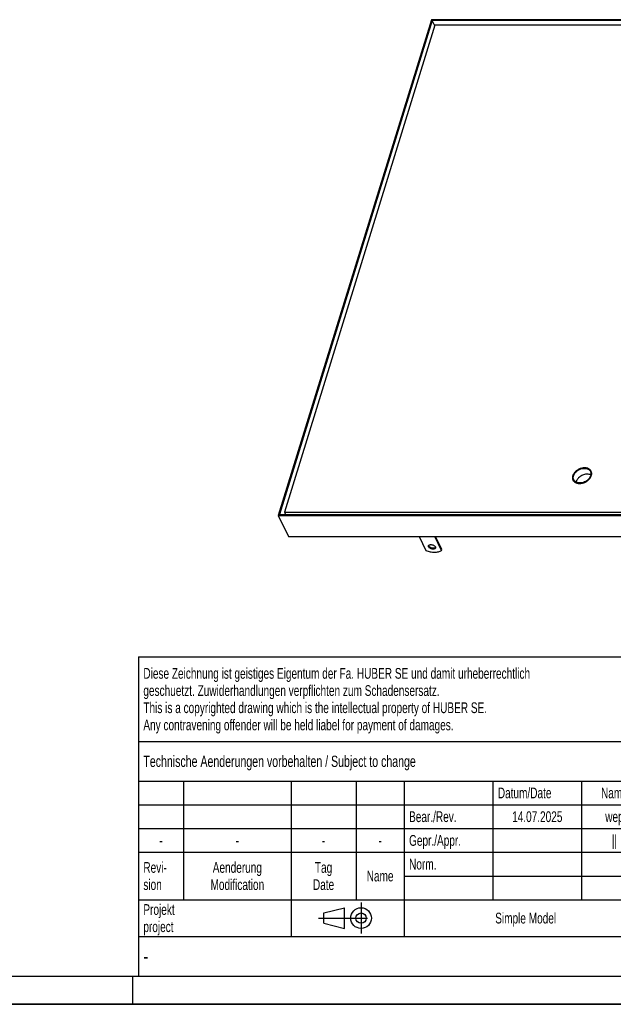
# Model space of a CAD drawing. Header units: millimetres. Extents: x 0 to 4200, y 0 to 2970.
# Tile 6 of 14: x 2100 to 3150, y 0 to 1742. Entities that reach past the tile are written whole.
import ezdxf

# ---------------------------------------------------------------- set-up
doc = ezdxf.new("R2010")
doc.units = ezdxf.units.MM
doc.header["$LTSCALE"] = 231
doc.linetypes.add('CENTER', pattern=[0.6, 0.375, -0.075, 0.075, -0.075])
doc.layers.get('0').update_dxf_attribs({"linetype": 'CONTINUOUS'})
doc.layers.add('005_AXIS', color=7, linetype='CONTINUOUS')
doc.styles.get("Standard").update_dxf_attribs({"font": 'txt', "width": 0.7})
doc.styles.add('TEXTSTYLE_4', font='txt', dxfattribs={"width": 0.8})
doc.styles.add('TEXTSTYLE_5', font='txt')

# ---------------------------------------------------------------- blocks, each defined once
blk = doc.blocks.new('PROJEKTIONSMETHODE_1_BL3', base_point=(2680, 152.5))
at = {"color": 2, "linetype": 'CENTER'}
for p, q in [((2703.8, 180), (2703.8, 125)), ((2628.7, 152.5), (2731.3, 152.5))]:
    blk.add_line(p, q, dxfattribs=at)
at = {"color": 2, "linetype": 'Continuous'}
for p, q in [((2637.8, 161.7), (2674.5, 170.8)), ((2637.8, 143.3), (2637.8, 161.7)), ((2674.5, 134.2), (2674.5, 170.8)), ((2637.8, 143.3), (2674.5, 134.2))]:
    blk.add_line(p, q, dxfattribs=at)
for radius in [18.3, 9.17]:
    blk.add_circle((2703.8, 152.5), radius, dxfattribs=at)
blk = doc.blocks.new('*T14')
at = {"color": 3, "linetype": 'Continuous'}
for p, q in [((0, 0), (1840, 0)), ((0, 0), (0, -565)), ((1200, 0), (1200, -220)), ((1840, 0), (1840, -565)), ((0, -150), (1200, -150)), ((900, -150), (900, -565)), ((0, -220), (1840, -220)), ((80, -220), (80, -430)), ((270, -220), (270, -495)), ((385, -220), (385, -430)), ((470, -220), (470, -495)), ((627, -220), (627, -430)), ((784, -220), (784, -430)), ((0, -262), (900, -262)), ((900, -290), (1840, -290)), ((0, -304), (900, -304)), ((0, -346), (900, -346)), ((900, -360), (1840, -360)), ((470, -388), (900, -388)), ((0, -430), (1840, -430)), ((1200, -430), (1200, -565)), ((1710, -430), (1710, -565)), ((0, -495), (1840, -495)), ((0, -565), (1840, -565))]:
    blk.add_line(p, q, dxfattribs=at)
at = {"color": 2, "linetype": 'Continuous', "line_spacing_factor": 0.96}
for s, insert, char_height, width, attachment_point in [('Diese Zeichnung ist geistiges Eigentum der Fa. HUBER SE und damit urheberrechtlich \\Pgeschuetzt. Zuwiderhandlungen verpflichten zum Schadensersatz.\\PThis is a copyrighted drawing which is the intellectual property of HUBER SE.\\PAny contravening offender will be held liabel for payment of damages.', (8.75, -19.9), 19, 2214.8571, 1), ('Technische Aenderungen vorbehalten / Subject to change', (8.75, -175), 20, 1524.7619, 1), ('ISO 2768-mK', (1050, -175.5), 19, 332.9524, 2), ('Datum/Date', (635.75, -231.5), 19, 292.2381, 1), ('Name', (842, -231.5), 19, 126.6667, 2), ('Schachtabdeckung', (1370, -240), 30, 680, 2), ('Bear./Rev.', (478.75, -273.5), 19, 272.3333, 1), ('14.07.2025', (705.5, -273.5), 19, 278.6667, 2), ('wep', (842, -273.5), 19, 99.5238, 2), ('||', (842, -315.5), 19, 50.6667, 2), ('manhole cover', (1370, -310), 30, 564.2857, 2), ('-', (40, -315.5), 19, 34.381, 2), ('-', (175, -315.5), 19, 34.381, 2), ('-', (327.5, -315.5), 19, 34.381, 2), ('-', (427.5, -315.5), 19, 34.381, 2), ('Gepr./Appr.', (478.75, -315.5), 19, 299.4762, 1), ('Revi-\\Psion', (8.75, -363.3), 19, 138.4286, 1), ('Aenderung\\PModification', (175, -363.3), 19, 303.0952, 2), ('Tag\\PDate', (327.5, -363.3), 19, 117.619, 2), ('Norm. ', (478.75, -357.5), 19, 175.5238, 1), ('Name', (427.5, -378.5), 19, 126.6667, 2), ('SD11.1 1000x1000 RH 60 GDF', (1370, -380), 30, 1165.7143, 2), ('Projekt\\Pproject', (8.75, -437.8), 19, 183.6667, 1), ('Simple Model', (685, -453), 19, 328.4286, 2), ('Massstab\\Pscale', (908.75, -437.8), 19, 224.381, 1), ('Nummer\\Pnumber', (1208.75, -437.8), 19, 186.381, 1), ('Blatt\\Psheet', (1775, -437.8), 19, 137.5238, 2), ('1:10', (908.75, -520.5), 19, 94.0952, 1), ('1/1', (1775, -520.5), 19, 79.619, 2)]:
    blk.add_mtext(s, dxfattribs=dict(at, insert=insert, char_height=char_height, width=width, attachment_point=attachment_point))
for s, insert, char_height, width, attachment_point, style in [('52407172', (1701.25, -510), 40, 553.3333, 3, 'TEXTSTYLE_5'), ('-', (8.75, -517.5), 25, 18.3333, 1, 'TEXTSTYLE_4')]:
    blk.add_mtext(s, dxfattribs=dict(at, insert=insert, char_height=char_height, width=width, attachment_point=attachment_point, style=style))

msp = doc.modelspace()

# ---------------------------------------------------------------- linework, layer by layer
at = {"color": 7, "linetype": 'Continuous'}
for p, q in [((2828.319, 1742.247), (2557.204, 864.921)), ((2829.677, 1740.68), (2559.531, 866.488)), ((2834.503, 1732.456), (2568.23, 870.796)), ((3859.907, 1742.247), (2828.319, 1742.247)), ((2834.198, 1731.467), (2829.677, 1740.68)), ((3857.581, 1740.68), (2829.677, 1740.68)), ((3847.67, 1732.456), (2834.503, 1732.456)), ((2557.204, 864.921), (2575.507, 827.624)), ((2557.204, 864.921), (3588.793, 864.921)), ((2559.531, 866.488), (3587.435, 866.488)), ((2568.23, 870.796), (2570.345, 866.488)), ((2568.23, 870.796), (3581.397, 870.796)), ((2575.507, 827.624), (3607.095, 827.624)), ((0, 0), (4200, 0))]:
    msp.add_line(p, q, dxfattribs=at)
at = {"color": 5, "linetype": 'Continuous'}
msp.add_line((50, 50), (4150, 50), dxfattribs=at)
at = {"color": 3, "linetype": 'Continuous'}
for p, q in [((2300, 0), (2300, 50)), ((4200, 0), (0, 0))]:
    msp.add_line(p, q, dxfattribs=at)
at = {"color": 7, "linetype": 'Continuous'}
for points, knots in [([(3103.812, 938.089), (3102.73, 938.089), (3100.523, 937.889), (3097.268, 937.056), (3094.122, 935.719), (3091.218, 933.936), (3088.676, 931.774), (3086.006, 928.632), (3084.675, 925.813), (3084.305, 923.912)], [0, 0, 0, 0, 0.12567635, 0.25616177, 0.38900047, 0.52146699, 0.65087776, 0.77490409, 1, 1, 1, 1]), ([(3110.295, 936.67), (3109.338, 937.151), (3107.203, 937.874), (3104.968, 938.089), (3103.812, 938.089)], [0, 0, 0, 0, 0.48103259, 1, 1, 1, 1])]:
    msp.add_open_spline(points, degree=3, knots=knots, dxfattribs=at)
at = {"layer": '005_AXIS', "color": 7, "linetype": 'Continuous'}
for p, q in [((3111.425, 941.235), (3110.495, 943.13)), ((3080.005, 925.814), (3079.074, 927.711)), ((2806.518, 827.624), (2818.533, 803.139)), ((2846.165, 803.139), (2834.149, 827.624)), ((2846.649, 804.705), (2835.402, 827.624)), ((2846.165, 803.139), (2846.649, 804.705))]:
    msp.add_line(p, q, dxfattribs=at)
for centre, radius, start, end in [((3102.798, 937.768), 9.525, 34.866803, 40.552804), ((3102.906, 937.846), 9.391, 34.606971, 34.851504), ((3102.958, 937.881), 9.329, 30.447177, 34.610219), ((3088.024, 930.518), 9.524, 191.576048, 197.648335), ((3087.837, 930.461), 9.328, 197.662546, 201.850378)]:
    msp.add_arc(centre, radius, start, end, dxfattribs=at)
for points, knots in [([(3079.074, 927.711), (3078.569, 928.74), (3077.937, 931.084), (3078.297, 934.821), (3079.854, 938.544), (3082.463, 942.008), (3085.938, 944.994), (3091.311, 948.026), (3095.975, 949.129), (3099.021, 949.129)], [0, 0, 0, 0, 0.10163777, 0.20944541, 0.32707422, 0.45489329, 0.59057309, 0.73006024, 1, 1, 1, 1]), ([(3110.719, 943.24), (3110.42, 943.851), (3109.673, 945.022), (3107.644, 947.054), (3104.168, 948.843), (3099.251, 949.554), (3093.95, 948.899), (3089.613, 947.278), (3086.385, 945.399), (3083.473, 943.216), (3080.497, 940.033), (3078.914, 936.967), (3078.436, 935.42)], [0, 0, 0, 0, 0.05078548, 0.10270959, 0.21303452, 0.33541585, 0.46863443, 0.60791162, 0.6779333, 0.74701586, 0.87911498, 1, 1, 1, 1]), ([(3079.972, 928.151), (3079.496, 929.122), (3078.899, 931.332), (3079.239, 934.855), (3080.707, 938.366), (3083.167, 941.632), (3086.444, 944.447), (3091.51, 947.305), (3095.907, 948.345), (3098.779, 948.345)], [0, 0, 0, 0, 0.10163777, 0.20944541, 0.32707422, 0.45489329, 0.59057309, 0.73006024, 1, 1, 1, 1]), ([(3110.495, 943.13), (3111, 942.101), (3111.632, 939.757), (3111.272, 936.02), (3109.715, 932.297), (3107.106, 928.833), (3103.631, 925.847), (3098.257, 922.815), (3093.594, 921.712), (3090.548, 921.712)], [0, 0, 0, 0, 0.10163777, 0.20944541, 0.32707422, 0.45489329, 0.59057309, 0.73006024, 1, 1, 1, 1]), ([(3109.597, 942.689), (3110.073, 941.719), (3110.67, 939.509), (3110.33, 935.985), (3108.862, 932.475), (3106.402, 929.209), (3103.125, 926.394), (3098.059, 923.535), (3093.662, 922.495), (3090.79, 922.495)], [0, 0, 0, 0, 0.10163777, 0.20944541, 0.32707422, 0.45489329, 0.59057309, 0.73006024, 1, 1, 1, 1]), ([(3098.779, 948.345), (3099.967, 948.345), (3102.264, 948.118), (3105.419, 947.015), (3107.975, 945.204), (3109.17, 943.56), (3109.597, 942.689)], [0, 0, 0, 0, 0.27794606, 0.53495422, 0.7731448, 1, 1, 1, 1]), ([(3099.021, 949.129), (3100.281, 949.129), (3102.717, 948.887), (3106.063, 947.718), (3108.774, 945.797), (3110.042, 944.053), (3110.495, 943.13)], [0, 0, 0, 0, 0.27794606, 0.53495422, 0.7731448, 1, 1, 1, 1]), ([(3111.133, 935.42), (3111.539, 936.735), (3111.844, 938.796), (3111.449, 941.446), (3111, 942.667), (3110.719, 943.24)], [0, 0, 0, 0, 0.51611132, 0.76043424, 1, 1, 1, 1]), ([(3078.436, 935.42), (3078.029, 934.106), (3077.725, 932.045), (3078.12, 929.395), (3078.568, 928.174), (3078.85, 927.601)], [0, 0, 0, 0, 0.51611132, 0.76043424, 1, 1, 1, 1]), ([(3078.85, 927.601), (3079.149, 926.99), (3079.896, 925.819), (3081.924, 923.786), (3085.401, 921.997), (3090.318, 921.287), (3095.619, 921.941), (3099.956, 923.563), (3103.184, 925.442), (3106.095, 927.624), (3109.072, 930.807), (3110.655, 933.874), (3111.133, 935.42)], [0, 0, 0, 0, 0.05078548, 0.10270959, 0.21303452, 0.33541585, 0.46863443, 0.60791162, 0.6779333, 0.74701586, 0.87911498, 1, 1, 1, 1]), ([(3090.548, 921.712), (3089.288, 921.712), (3086.851, 921.953), (3083.506, 923.123), (3080.794, 925.043), (3079.527, 926.787), (3079.074, 927.711)], [0, 0, 0, 0, 0.27794606, 0.53495422, 0.7731448, 1, 1, 1, 1]), ([(3090.79, 922.495), (3089.602, 922.495), (3087.305, 922.723), (3084.15, 923.825), (3081.594, 925.636), (3080.399, 927.281), (3079.972, 928.151)], [0, 0, 0, 0, 0.27794606, 0.53495422, 0.7731448, 1, 1, 1, 1]), ([(2818.533, 803.139), (2821.007, 802.136), (2826.056, 800.613), (2832.5, 799.897), (2837.394, 800.153), (2841.605, 800.891), (2844.541, 802.045), (2846.165, 803.139)], [0, 0, 0, 0, 0.28055069, 0.5507882, 0.67674369, 0.7942312, 1, 1, 1, 1]), ([(2823.312, 809.355), (2823.16, 809.665), (2822.947, 810.3), (2822.997, 810.977), (2823.089, 811.274)], [0, 0, 0, 0, 0.52599048, 1, 1, 1, 1]), ([(2823.089, 811.274), (2823.15, 811.471), (2823.336, 811.859), (2823.779, 812.358), (2824.37, 812.769), (2825.375, 813.206), (2826.904, 813.458), (2828.891, 813.332), (2830.921, 812.805), (2832.787, 811.928), (2834.302, 810.793), (2835.046, 809.843), (2835.286, 809.355)], [0, 0, 0, 0, 0.04317929, 0.08863394, 0.1381072, 0.19258205, 0.3167507, 0.45771902, 0.60665901, 0.752863, 0.88624348, 1, 1, 1, 1]), ([(2835.509, 807.436), (2835.448, 807.239), (2835.262, 806.85), (2834.819, 806.352), (2834.228, 805.941), (2833.223, 805.504), (2831.694, 805.252), (2829.707, 805.378), (2827.677, 805.905), (2825.811, 806.782), (2824.296, 807.917), (2823.552, 808.867), (2823.312, 809.355)], [0, 0, 0, 0, 0.04317929, 0.08863394, 0.1381072, 0.19258205, 0.3167507, 0.45771902, 0.60665901, 0.752863, 0.88624348, 1, 1, 1, 1]), ([(2823.796, 810.922), (2823.752, 811.012), (2823.599, 811.358), (2823.505, 811.732), (2823.483, 812.009)], [0, 0, 0, 0, 0.26472256, 1, 1, 1, 1]), ([(2835.598, 808.266), (2835.028, 807.555), (2833.49, 806.938), (2831.379, 806.833), (2829.507, 807.087), (2827.669, 807.674), (2826.008, 808.539), (2824.671, 809.608), (2824.014, 810.478), (2823.796, 810.922)], [0, 0, 0, 0, 0.2032305, 0.33296224, 0.47479192, 0.62061697, 0.76157347, 0.88973138, 1, 1, 1, 1]), ([(2835.286, 809.355), (2835.438, 809.045), (2835.651, 808.41), (2835.601, 807.733), (2835.509, 807.436)], [0, 0, 0, 0, 0.52599048, 1, 1, 1, 1])]:
    msp.add_open_spline(points, degree=3, knots=knots, dxfattribs=at)

# ---------------------------------------------------------------- block references
msp.add_blockref('*T14', (2310, 615))
at = {"color": 2, "linetype": 'Continuous'}
msp.add_blockref('PROJEKTIONSMETHODE_1_BL3', (2680, 152.5), dxfattribs=at)

doc.saveas('drawing.dxf')
